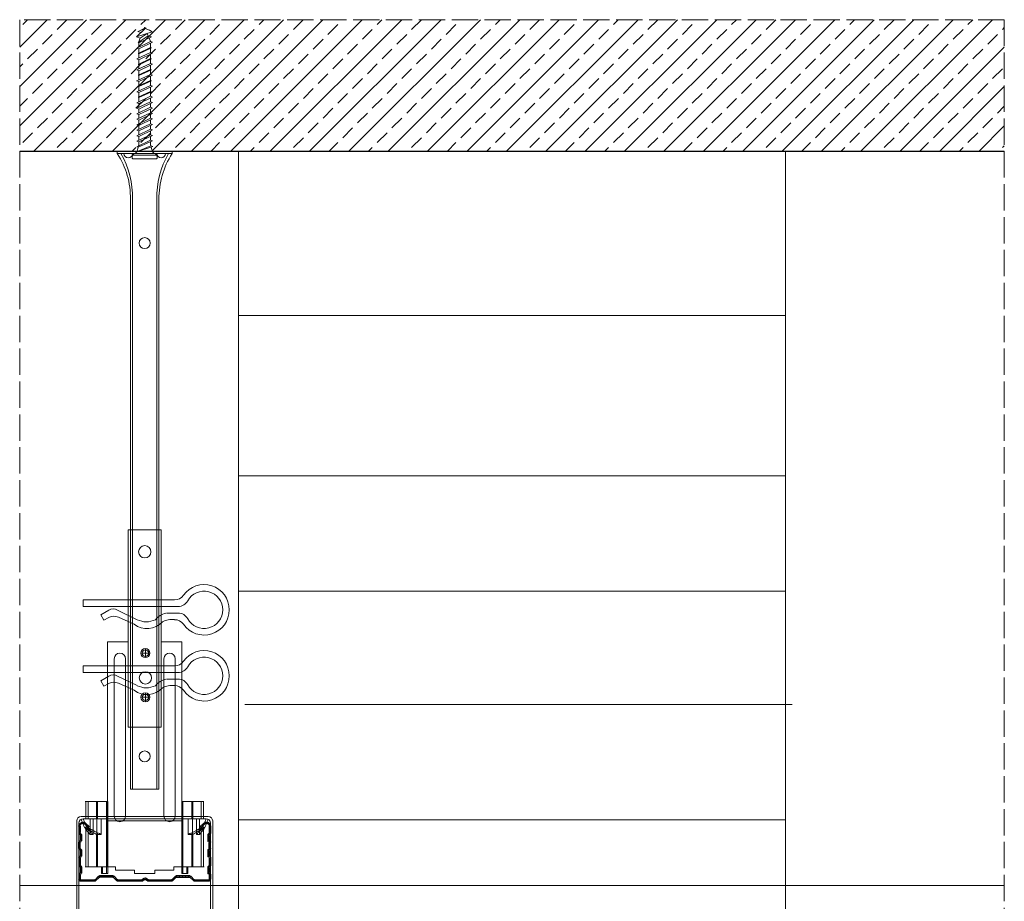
# Model space of a CAD drawing. Header units: millimetres. Extents: x -286 to 2487, y 401 to 2796.
# Tile 6 of 12: x 868 to 1317, y 808 to 1210. Entities that reach past the tile are written whole.
import ezdxf

# ---------------------------------------------------------------- set-up
doc = ezdxf.new("R2010")
doc.units = ezdxf.units.MM
doc.linetypes.add('ACAD_ISO02W100', pattern=[15, 12, -3])
for name, color, linetype, lineweight in [('_ISOVER WELNA', 7, 'BATTING', 9), ('_RIGIPS AKCESORIA', 7, 'Continuous', 18), ('_RIGIPS PROFIL', 7, 'Continuous', 18), ('KRESKOWANIE', 7, 'Continuous', 9), ('PRZERYWANA', 7, 'ACAD_ISO02W100', 9)]:
    doc.layers.add(name, color=color, linetype=linetype, lineweight=lineweight)
doc.linetypes.add('BATTING', pattern='A,0.00254,-2.54,[134,ltypeshp.shx,S=2.54,R=0,X=-2.54,Y=0],-5.08,[134,ltypeshp.shx,S=2.54,R=180,X=2.54,Y=0],-2.54', length=10.16254)

# ---------------------------------------------------------------- blocks, each defined once
blk = doc.blocks.new('CD 60 ULTRASTIL')
h = blk.add_hatch()
h.set_pattern_fill('ANSI31', color=256, scale=0.3, style=0)
h.paths.add_polyline_path([(542.88, 684.5, -0.302776), (543.49, 684.5), (544.54, 683.79, 0.148069), (544.85, 683.7), (555.42, 683.7, 0.198912), (555.81, 683.86), (557.38, 685.44, -0.198912), (557.77, 685.6), (563.59, 685.6, -0.198912), (563.98, 685.44), (565.55, 683.86, 0.198912), (565.94, 683.7), (572.18, 683.7, 0.414214), (573.18, 684.7), (573.18, 686.74, 0.198912), (573.02, 687.12), (572.74, 687.4, -0.198912), (572.58, 687.79), (572.58, 689.87, -0.198912), (572.74, 690.26), (573.02, 690.54, 0.198912), (573.18, 690.93), (573.18, 694.47, 0.198912), (573.02, 694.86), (572.74, 695.14, -0.198912), (572.58, 695.53), (572.58, 697.61, -0.198912), (572.74, 698), (573.02, 698.28, 0.198912), (573.18, 698.67), (573.18, 701.47, 0.198912), (573.02, 701.86), (572.74, 702.14, -0.198912), (572.58, 702.53), (572.58, 704.61, -0.198912), (572.74, 705), (573.02, 705.28, 0.198912), (573.18, 705.67), (573.18, 708.9, 0.666128), (570.12, 710.18), (568.55, 708.63), (568.93, 708.24), (570.5, 709.79, -0.666128), (572.63, 708.9), (572.63, 705.9, -0.198912), (572.47, 705.51), (572.19, 705.23, 0.198912), (572.03, 704.84), (572.03, 702.3, 0.198912), (572.19, 701.91), (572.47, 701.63, -0.198912), (572.63, 701.25), (572.63, 698.9, -0.198912), (572.47, 698.51), (572.19, 698.23, 0.198912), (572.03, 697.84), (572.03, 695.3, 0.198912), (572.19, 694.91), (572.47, 694.63, -0.198912), (572.63, 694.25), (572.63, 691.16, -0.198912), (572.47, 690.77), (572.19, 690.49, 0.198912), (572.03, 690.1), (572.03, 687.56, 0.198912), (572.19, 687.17), (572.47, 686.9, -0.198912), (572.63, 686.51), (572.63, 684.7, -0.414214), (572.18, 684.25), (566.17, 684.25, -0.198912), (565.78, 684.41), (564.2, 685.99, 0.198912), (563.82, 686.15), (557.55, 686.15, 0.198912), (557.16, 685.99), (555.58, 684.41, -0.198912), (555.19, 684.25), (545.01, 684.25, -0.148069), (544.71, 684.34), (543.49, 685.16, 0.302776), (542.88, 685.16), (541.65, 684.34, -0.148069), (541.35, 684.25), (531.17, 684.25, -0.198912), (530.78, 684.41), (529.2, 685.99, 0.198912), (528.82, 686.15), (522.55, 686.15, 0.198912), (522.16, 685.99), (520.58, 684.41, -0.198912), (520.19, 684.25), (514.18, 684.25, -0.414214), (513.73, 684.7), (513.73, 686.51, -0.198912), (513.89, 686.9), (514.17, 687.17, 0.198912), (514.33, 687.56), (514.33, 690.1, 0.198912), (514.17, 690.49), (513.89, 690.77, -0.198912), (513.73, 691.16), (513.73, 694.25, -0.198912), (513.89, 694.63), (514.17, 694.91, 0.198912), (514.33, 695.3), (514.33, 697.84, 0.198912), (514.17, 698.23), (513.89, 698.51, -0.198912), (513.73, 698.9), (513.73, 701.25, -0.198912), (513.89, 701.63), (514.17, 701.91, 0.198912), (514.33, 702.3), (514.33, 704.84, 0.198912), (514.17, 705.23), (513.89, 705.51, -0.198912), (513.73, 705.9), (513.73, 708.9, -0.666128), (515.86, 709.79), (517.43, 708.24), (517.81, 708.63), (516.25, 710.18, 0.666128), (513.18, 708.9), (513.18, 705.67, 0.198912), (513.34, 705.28), (513.62, 705, -0.198912), (513.78, 704.61), (513.78, 702.53, -0.198912), (513.62, 702.14), (513.34, 701.86, 0.198912), (513.18, 701.47), (513.18, 698.67, 0.198912), (513.34, 698.28), (513.62, 698, -0.198912), (513.78, 697.61), (513.78, 695.53, -0.198912), (513.62, 695.14), (513.34, 694.86, 0.198912), (513.18, 694.47), (513.18, 690.93, 0.198912), (513.34, 690.54), (513.62, 690.26, -0.198912), (513.78, 689.87), (513.78, 687.79, -0.198912), (513.62, 687.4), (513.34, 687.12, 0.198912), (513.18, 686.74), (513.18, 684.7, 0.414214), (514.18, 683.7), (520.42, 683.7, 0.198912), (520.81, 683.86), (522.38, 685.44, -0.198912), (522.77, 685.6), (528.59, 685.6, -0.198912), (528.98, 685.44), (530.55, 683.86, 0.198912), (530.94, 683.7), (541.51, 683.7, 0.148069), (541.82, 683.79)])
for p, q in [((515.86, 709.79), (517.43, 708.24)), ((516.25, 710.18), (517.81, 708.63)), ((570.12, 710.18), (568.55, 708.63)), ((570.5, 709.79), (568.93, 708.24)), ((513.18, 708.9), (513.18, 705.67)), ((513.34, 705.28), (513.62, 705)), ((513.73, 708.9), (513.73, 705.9)), ((513.89, 705.51), (514.17, 705.23)), ((517.43, 708.24), (517.81, 708.63)), ((568.93, 708.24), (568.55, 708.63)), ((572.47, 705.51), (572.19, 705.23)), ((572.63, 708.9), (572.63, 705.9)), ((573.02, 705.28), (572.74, 705)), ((573.18, 708.9), (573.18, 705.67)), ((513.18, 698.67), (513.18, 701.47)), ((513.34, 701.86), (513.62, 702.14)), ((513.73, 698.9), (513.73, 701.25)), ((513.78, 704.61), (513.78, 702.53)), ((513.89, 701.63), (514.17, 701.91)), ((514.33, 704.84), (514.33, 702.3)), ((572.03, 704.84), (572.03, 702.3)), ((572.47, 701.63), (572.19, 701.91)), ((572.58, 704.61), (572.58, 702.53)), ((572.63, 698.9), (572.63, 701.25)), ((573.02, 701.86), (572.74, 702.14)), ((573.18, 698.67), (573.18, 701.47)), ((513.34, 698.28), (513.62, 698)), ((513.78, 697.61), (513.78, 695.53)), ((513.89, 698.51), (514.17, 698.23)), ((514.33, 697.84), (514.33, 695.3)), ((572.03, 697.84), (572.03, 695.3)), ((572.47, 698.51), (572.19, 698.23)), ((572.58, 697.61), (572.58, 695.53)), ((573.02, 698.28), (572.74, 698)), ((513.18, 694.47), (513.18, 690.93)), ((513.34, 694.86), (513.62, 695.14)), ((513.73, 694.25), (513.73, 691.16)), ((513.89, 694.63), (514.17, 694.91)), ((572.47, 694.63), (572.19, 694.91)), ((572.63, 694.25), (572.63, 691.16)), ((573.02, 694.86), (572.74, 695.14)), ((573.18, 694.47), (573.18, 690.93)), ((513.34, 690.54), (513.62, 690.26)), ((513.34, 687.12), (513.62, 687.4)), ((513.78, 689.87), (513.78, 687.79)), ((513.89, 690.77), (514.17, 690.49)), ((513.89, 686.9), (514.17, 687.17)), ((514.33, 690.1), (514.33, 687.56)), ((572.03, 690.1), (572.03, 687.56)), ((572.47, 690.77), (572.19, 690.49)), ((572.47, 686.9), (572.19, 687.17)), ((572.58, 689.87), (572.58, 687.79)), ((573.02, 690.54), (572.74, 690.26)), ((573.02, 687.12), (572.74, 687.4)), ((513.18, 686.74), (513.18, 684.7)), ((513.73, 686.51), (513.73, 684.7)), ((514.18, 684.25), (520.19, 684.25)), ((514.18, 683.7), (520.42, 683.7)), ((520.58, 684.41), (522.16, 685.99)), ((520.81, 683.86), (522.38, 685.44)), ((522.55, 686.15), (528.82, 686.15)), ((528.59, 685.6), (522.77, 685.6)), ((530.55, 683.86), (528.98, 685.44)), ((530.78, 684.41), (529.2, 685.99)), ((530.94, 683.7), (541.51, 683.7)), ((531.17, 684.25), (541.35, 684.25)), ((541.65, 684.34), (542.88, 685.16)), ((541.82, 683.79), (542.88, 684.5)), ((544.71, 684.34), (543.49, 685.16)), ((544.54, 683.79), (543.49, 684.5)), ((544.85, 683.7), (555.42, 683.7)), ((545.01, 684.25), (555.19, 684.25)), ((555.58, 684.41), (557.16, 685.99)), ((555.81, 683.86), (557.38, 685.44)), ((557.55, 686.15), (563.82, 686.15)), ((557.77, 685.6), (563.59, 685.6)), ((565.55, 683.86), (563.98, 685.44)), ((565.78, 684.41), (564.2, 685.99)), ((565.94, 683.7), (572.18, 683.7)), ((566.17, 684.25), (572.18, 684.25)), ((572.63, 686.51), (572.63, 684.7)), ((573.18, 686.74), (573.18, 684.7))]:
    blk.add_line(p, q)
for centre, radius, start, end in [((514.98, 708.9), 1.8, 45.3251, 180), ((514.98, 708.9), 1.25, 45.3251, 180), ((571.38, 708.9), 1.8, 360, 134.6749), ((571.38, 708.9), 1.25, 360, 134.6749), ((513.73, 705.67), 0.55, 180, 225), ((513.23, 704.61), 0.55, 0, 45), ((514.28, 705.9), 0.55, 180, 225), ((513.78, 704.84), 0.55, 0, 45), ((572.58, 704.84), 0.55, 135, 180), ((572.08, 705.9), 0.55, 315, 0), ((573.13, 704.61), 0.55, 135, 180), ((572.63, 705.67), 0.55, 315, 0), ((513.73, 701.47), 0.55, 135, 180), ((513.23, 702.53), 0.55, 315, 0), ((514.28, 701.25), 0.55, 135, 180), ((513.78, 702.3), 0.55, 315, 0), ((572.58, 702.3), 0.55, 180, 225), ((572.08, 701.25), 0.55, 0, 45), ((573.13, 702.53), 0.55, 180, 225), ((572.63, 701.47), 0.55, 0, 45), ((513.73, 698.67), 0.55, 180, 225), ((513.23, 697.61), 0.55, 360, 45), ((514.28, 698.9), 0.55, 180, 225), ((513.78, 697.84), 0.55, 0, 45), ((572.58, 697.84), 0.55, 135, 180), ((572.08, 698.9), 0.55, 315, 0), ((573.13, 697.61), 0.55, 135, 180), ((572.63, 698.67), 0.55, 315, 0), ((513.73, 694.47), 0.55, 135, 180), ((513.23, 695.53), 0.55, 315, 0), ((514.28, 694.25), 0.55, 135, 180), ((513.78, 695.3), 0.55, 315, 0), ((572.58, 695.3), 0.55, 180, 225), ((572.08, 694.25), 0.55, 0, 45), ((573.13, 695.53), 0.55, 180, 225), ((572.63, 694.47), 0.55, 0, 45), ((513.73, 690.93), 0.55, 180, 225), ((513.73, 686.74), 0.55, 135, 180), ((513.23, 689.87), 0.55, 0, 45), ((513.23, 687.79), 0.55, 315, 0), ((514.28, 691.16), 0.55, 180, 225), ((513.78, 690.1), 0.55, 360, 45), ((513.78, 687.56), 0.55, 315, 360), ((572.58, 690.1), 0.55, 135, 180), ((572.58, 687.56), 0.55, 180, 225), ((572.08, 691.16), 0.55, 315, 0), ((573.13, 689.87), 0.55, 135, 180), ((573.13, 687.79), 0.55, 180, 225), ((572.63, 690.93), 0.55, 315, 0), ((572.63, 686.74), 0.55, 360, 45), ((514.18, 684.7), 1, 180, 270), ((514.28, 686.51), 0.55, 135, 180), ((514.18, 684.7), 0.45, 180, 270), ((520.19, 684.8), 0.55, 270, 315), ((520.42, 684.25), 0.55, 270, 315), ((522.55, 685.6), 0.55, 90, 135), ((522.77, 685.05), 0.55, 90, 135), ((528.59, 685.05), 0.55, 45, 90), ((528.82, 685.6), 0.55, 45, 90), ((530.94, 684.25), 0.55, 225, 270), ((531.17, 684.8), 0.55, 225, 270), ((541.35, 684.8), 0.55, 270, 303.6901), ((541.51, 684.25), 0.55, 270, 303.6901), ((543.18, 684.7), 0.55, 56.3099, 123.6901), ((543.18, 684.04), 0.55, 56.3099, 123.6901), ((544.85, 684.25), 0.55, 236.3099, 270), ((545.01, 684.8), 0.55, 236.3099, 270), ((555.19, 684.8), 0.55, 270, 315), ((555.42, 684.25), 0.55, 270, 315), ((557.55, 685.6), 0.55, 90, 135), ((557.77, 685.05), 0.55, 90, 135), ((563.59, 685.05), 0.55, 45, 90), ((563.82, 685.6), 0.55, 45, 90), ((565.94, 684.25), 0.55, 225, 270), ((566.17, 684.8), 0.55, 225, 270), ((572.18, 684.7), 1, 270, 0), ((572.18, 684.7), 1, 270, 360), ((572.18, 684.7), 0.45, 270, 360), ((572.08, 686.51), 0.55, 360, 45)]:
    blk.add_arc(centre, radius, start, end)
blk = doc.blocks.new('wieszak noniuszowy widok')
for p, q in [((367.75, 93.63), (382.75, 93.63)), ((367.75, 3.63), (367.75, 93.63)), ((368.75, 3.63), (368.75, 93.63)), ((381.75, 3.63), (381.75, 93.63)), ((382.75, 3.63), (382.75, 93.63)), ((367.75, 42.47), (358.34, 42.47)), ((358.34, -30.29), (358.34, 42.47)), ((392.15, 42.47), (382.75, 42.47)), ((392.15, 42.47), (392.15, -30.29)), ((392.15, 42.47), (392.15, -30.29)), ((372.87, 37.38), (376.99, 37.38)), ((374.93, 39.42), (374.93, 35.32)), ((361.34, -36.95), (361.34, 34.79)), ((361.34, 34.79), (361.34, -36.95)), ((366.47, 34.79), (366.47, -36.95)), ((366.47, -36.95), (366.47, 34.79)), ((384.02, -36.95), (384.02, 34.79)), ((384.02, 34.79), (384.02, -36.95)), ((389.14, 34.79), (389.14, -36.95)), ((389.14, 34.79), (389.14, -36.95)), ((374.93, 19.27), (374.93, 15.17)), ((372.87, 17.23), (376.99, 17.23)), ((367.75, 3.63), (382.75, 3.63)), ((348.22, -30.29), (358.37, -30.29)), ((348.44, -30.29), (348.44, -38.17)), ((349.43, -30.29), (349.43, -38.17)), ((353.28, -30.29), (353.28, -38.17)), ((353.8, -30.29), (353.8, -38.17)), ((357.85, -30.29), (357.85, -63.08)), ((358.37, -30.29), (358.37, -63.08)), ((392.13, -30.29), (392.13, -63.08)), ((392.15, -30.29), (392.15, -60.01)), ((392.15, -30.29), (392.15, -60.01)), ((402.37, -30.29), (392.16, -30.29)), ((392.64, -30.29), (392.64, -63.08)), ((396.7, -30.29), (396.7, -38.17)), ((397.21, -30.29), (397.21, -38.17)), ((401.07, -30.29), (401.07, -38.17)), ((402.06, -30.29), (402.06, -38.17)), ((348.13, -38.17), (355.47, -38.17)), ((350.32, -38.17), (350.32, -45.34)), ((351.68, -45.34), (351.68, -38.17)), ((353.44, -45.34), (353.44, -38.17)), ((355.47, -38.17), (355.47, -45.34)), ((395.03, -45.34), (395.03, -38.17)), ((395.03, -38.17), (402.39, -38.17)), ((397.05, -38.17), (397.05, -45.34)), ((398.82, -38.17), (398.82, -45.34)), ((400.18, -45.34), (400.18, -38.17)), ((348.11, -42.32), (348.14, -42.29)), ((348.11, -42.37), (348.11, -42.32)), ((348.12, -42.43), (348.11, -42.37)), ((348.15, -42.51), (348.12, -42.43)), ((348.14, -42.29), (348.17, -42.28)), ((348.19, -42.61), (348.15, -42.51)), ((348.17, -42.28), (348.23, -42.28)), ((349.22, -42.28), (348.19, -42.28)), ((348.26, -42.72), (348.19, -42.61)), ((348.23, -42.28), (348.31, -42.3)), ((348.34, -42.84), (348.26, -42.72)), ((348.31, -42.3), (348.41, -42.34)), ((348.45, -43), (348.34, -42.84)), ((348.41, -42.34), (348.53, -42.39)), ((348.44, -42.99), (348.44, -60.01)), ((348.58, -43.18), (348.45, -43)), ((349.57, -43.07), (348.5, -43.07)), ((348.53, -42.39), (348.66, -42.46)), ((348.72, -43.37), (348.58, -43.18)), ((348.66, -42.46), (348.81, -42.54)), ((348.89, -43.59), (348.72, -43.37)), ((348.81, -42.54), (348.96, -42.63)), ((349.08, -43.83), (348.89, -43.59)), ((348.96, -42.63), (349.14, -42.73)), ((349.28, -44.08), (349.08, -43.83)), ((349.15, -42.29), (349.13, -42.32)), ((349.13, -42.32), (349.13, -42.36)), ((349.13, -42.36), (349.14, -42.41)), ((349.14, -42.41), (349.16, -42.47)), ((349.14, -42.73), (349.38, -42.88)), ((349.18, -42.28), (349.15, -42.29)), ((349.16, -42.47), (349.19, -42.54)), ((349.22, -42.28), (349.18, -42.28)), ((349.19, -42.54), (349.24, -42.62)), ((349.28, -42.28), (349.22, -42.28)), ((349.24, -42.62), (349.3, -42.71)), ((349.34, -42.29), (349.28, -42.28)), ((349.49, -44.34), (349.28, -44.08)), ((349.3, -42.71), (349.44, -42.91)), ((349.43, -42.32), (349.34, -42.29)), ((349.38, -42.88), (349.66, -43.05)), ((349.52, -42.35), (349.43, -42.32)), ((349.43, -42.9), (349.43, -60.01)), ((349.44, -42.91), (349.55, -43.05)), ((349.72, -44.62), (349.49, -44.34)), ((349.62, -42.4), (349.52, -42.35)), ((349.55, -43.05), (349.68, -43.2)), ((349.74, -42.46), (349.62, -42.4)), ((349.66, -43.05), (349.96, -43.25)), ((350.92, -43.07), (349.68, -43.07)), ((349.68, -43.2), (349.82, -43.37)), ((350.01, -44.98), (349.72, -44.62)), ((349.88, -42.52), (349.74, -42.46)), ((349.82, -43.37), (349.98, -43.56)), ((350.03, -42.6), (349.88, -42.52)), ((349.96, -43.25), (350.28, -43.46)), ((349.98, -43.56), (350.15, -43.76)), ((350.2, -42.69), (350.03, -42.6)), ((350.15, -43.76), (350.34, -43.96)), ((350.38, -42.79), (350.2, -42.69)), ((350.28, -43.46), (350.63, -43.68)), ((350.34, -43.96), (350.54, -44.17)), ((350.58, -42.89), (350.38, -42.79)), ((350.54, -44.17), (350.75, -44.4)), ((350.78, -43), (350.58, -42.89)), ((350.63, -43.68), (350.99, -43.91)), ((350.75, -44.4), (350.97, -44.63)), ((351, -43.12), (350.78, -43)), ((350.97, -44.63), (351.19, -44.86)), ((350.99, -43.91), (351.36, -44.14)), ((351.23, -43.25), (351, -43.12)), ((351.19, -44.86), (351.43, -45.11)), ((351.48, -43.37), (351.23, -43.25)), ((351.36, -44.14), (351.74, -44.37)), ((351.99, -43.64), (351.48, -43.37)), ((351.74, -44.37), (352.07, -44.57)), ((352.52, -43.92), (351.99, -43.64)), ((352.07, -44.57), (352.41, -44.78)), ((352.41, -44.78), (352.77, -44.98)), ((353.08, -44.19), (352.52, -43.92)), ((353.43, -44.35), (353.08, -44.19)), ((353.8, -44.52), (353.43, -44.35)), ((354.66, -44.92), (353.8, -44.52)), ((353.8, -44.52), (353.8, -60.01)), ((396.7, -44.52), (395.84, -44.92)), ((397.07, -44.35), (396.7, -44.52)), ((396.7, -44.52), (396.7, -60.01)), ((397.42, -44.19), (397.07, -44.35)), ((397.98, -43.92), (397.42, -44.19)), ((397.73, -44.98), (398.09, -44.78)), ((398.51, -43.64), (397.98, -43.92)), ((398.09, -44.78), (398.43, -44.57)), ((398.43, -44.57), (398.76, -44.37)), ((399.02, -43.37), (398.51, -43.64)), ((398.76, -44.37), (399.13, -44.14)), ((399.26, -43.25), (399.02, -43.37)), ((399.07, -45.11), (399.3, -44.86)), ((399.13, -44.14), (399.51, -43.91)), ((399.49, -43.12), (399.26, -43.25)), ((399.3, -44.86), (399.53, -44.63)), ((399.71, -43), (399.49, -43.12)), ((399.51, -43.91), (399.87, -43.68)), ((399.53, -44.63), (399.74, -44.4)), ((399.58, -43.07), (400.82, -43.07)), ((399.92, -42.89), (399.71, -43)), ((399.74, -44.4), (399.96, -44.17)), ((399.87, -43.68), (400.21, -43.46)), ((400.12, -42.79), (399.92, -42.89)), ((399.96, -44.17), (400.16, -43.96)), ((400.3, -42.69), (400.12, -42.79)), ((400.16, -43.96), (400.35, -43.76)), ((400.21, -43.46), (400.54, -43.25)), ((400.46, -42.6), (400.3, -42.69)), ((400.35, -43.76), (400.52, -43.56)), ((400.62, -42.52), (400.46, -42.6)), ((400.78, -44.62), (400.49, -44.98)), ((400.52, -43.56), (400.68, -43.37)), ((400.54, -43.25), (400.84, -43.05)), ((400.76, -42.46), (400.62, -42.52)), ((400.68, -43.37), (400.82, -43.2)), ((400.88, -42.4), (400.76, -42.46)), ((401.01, -44.34), (400.78, -44.62)), ((400.82, -43.2), (400.95, -43.05)), ((400.84, -43.05), (401.12, -42.88)), ((400.98, -42.35), (400.88, -42.4)), ((400.93, -43.07), (402, -43.07)), ((400.95, -43.05), (401.06, -42.91)), ((401.07, -42.32), (400.98, -42.35)), ((401.22, -44.08), (401.01, -44.34)), ((401.06, -42.91), (401.2, -42.71)), ((401.15, -42.29), (401.07, -42.32)), ((401.07, -42.9), (401.07, -60.01)), ((401.12, -42.88), (401.36, -42.73)), ((401.22, -42.28), (401.15, -42.29)), ((401.2, -42.71), (401.26, -42.62)), ((401.27, -42.28), (401.22, -42.28)), ((401.42, -43.83), (401.22, -44.08)), ((401.26, -42.62), (401.3, -42.54)), ((401.32, -42.28), (401.27, -42.28)), ((401.27, -42.28), (402.31, -42.28)), ((401.3, -42.54), (401.34, -42.47)), ((401.35, -42.29), (401.32, -42.28)), ((401.34, -42.47), (401.36, -42.41)), ((401.36, -42.32), (401.35, -42.29)), ((401.37, -42.36), (401.36, -42.32)), ((401.36, -42.41), (401.37, -42.36)), ((401.36, -42.73), (401.54, -42.63)), ((401.61, -43.59), (401.42, -43.83)), ((401.54, -42.63), (401.69, -42.54)), ((401.77, -43.37), (401.61, -43.59)), ((401.69, -42.54), (401.84, -42.46)), ((401.92, -43.18), (401.77, -43.37)), ((401.84, -42.46), (401.97, -42.39)), ((402.05, -43), (401.92, -43.18)), ((401.97, -42.39), (402.09, -42.34)), ((402.16, -42.84), (402.05, -43)), ((402.06, -42.99), (402.06, -60.01)), ((402.09, -42.34), (402.18, -42.3)), ((402.24, -42.72), (402.16, -42.84)), ((402.18, -42.3), (402.26, -42.28)), ((402.3, -42.61), (402.24, -42.72)), ((402.26, -42.28), (402.33, -42.28)), ((402.35, -42.51), (402.3, -42.61)), ((402.33, -42.28), (402.36, -42.29)), ((402.38, -42.43), (402.35, -42.51)), ((402.36, -42.29), (402.39, -42.32)), ((402.39, -42.37), (402.38, -42.43)), ((402.39, -42.32), (402.39, -42.37)), ((350.32, -45.34), (350.01, -44.98)), ((351.68, -45.34), (350.32, -45.34)), ((351.43, -45.11), (351.68, -45.34)), ((352.77, -44.98), (353.14, -45.18)), ((353.14, -45.18), (353.28, -45.26)), ((353.28, -45.26), (353.36, -45.3)), ((353.28, -45.26), (353.28, -60.01)), ((353.36, -45.3), (353.44, -45.34)), ((355.47, -45.34), (353.44, -45.34)), ((355.47, -45.34), (354.66, -44.92)), ((395.84, -44.92), (395.03, -45.34)), ((395.03, -45.34), (397.05, -45.34)), ((397.05, -45.34), (397.13, -45.3)), ((397.13, -45.3), (397.21, -45.26)), ((397.21, -45.26), (397.36, -45.18)), ((397.21, -45.26), (397.21, -60.01)), ((397.36, -45.18), (397.73, -44.98)), ((398.82, -45.34), (399.07, -45.11)), ((398.82, -45.34), (400.18, -45.34)), ((400.49, -44.98), (400.18, -45.34)), ((348.11, -60.01), (361.93, -60.01)), ((355.57, -63.08), (355.57, -60.01)), ((356.08, -60.01), (356.08, -63.08)), ((361.93, -60.01), (361.93, -61.55)), ((361.93, -60.01), (361.93, -61.55)), ((370.64, -61.55), (361.93, -61.55)), ((370.64, -61.55), (370.64, -63.08)), ((370.64, -61.55), (370.64, -63.08)), ((388.57, -61.55), (379.86, -61.55)), ((379.86, -61.55), (379.86, -63.08)), ((379.86, -61.55), (379.86, -63.08)), ((388.57, -60.01), (388.57, -61.55)), ((402.39, -60.01), (388.57, -60.01)), ((388.57, -60.01), (388.57, -61.55)), ((394.42, -63.08), (394.42, -60.01)), ((394.93, -60.01), (394.93, -63.08)), ((357.85, -63.08), (355.57, -63.08)), ((356.08, -63.08), (355.57, -63.08)), ((356.08, -63.08), (358.37, -63.08)), ((358.37, -63.08), (357.85, -63.08)), ((379.86, -63.08), (370.64, -63.08)), ((370.64, -63.08), (379.86, -63.08)), ((392.13, -63.08), (394.42, -63.08)), ((392.64, -63.08), (392.13, -63.08)), ((394.93, -63.08), (392.64, -63.08)), ((394.93, -63.08), (394.42, -63.08))]:
    blk.add_line(p, q)
for centre, radius in [((375.25, 83.63), 2.81), ((374.93, 37.38), 2.06), ((374.93, 37.38), 1.46), ((374.93, 26.11), 2.81), ((374.93, 17.23), 2.06), ((374.93, 17.23), 1.46)]:
    blk.add_circle(centre, radius)
for centre, start, end in [((363.91, 34.79), 0, 180), ((386.58, 34.79), 0, 180), ((363.91, -36.95), 180, 0), ((386.58, -36.95), 180, 0)]:
    blk.add_arc(centre, 2.56, start, end)
blk = doc.blocks.new('klamra')
at = {"layer": '_RIGIPS AKCESORIA'}
for p, q in [((6828.19, 2764.92), (6828.19, 2806.53)), ((6831.19, 2764.92), (6831.19, 2808.19)), ((6834.19, 2802.92), (6834.19, 2808.19)), ((6832.87, 2780.55), (6837.19, 2789.57)), ((6839.31, 2788.09), (6836.06, 2780.95)), ((6832.86, 2776.63), (6835, 2772.92)), ((6836.19, 2776.54), (6837.38, 2774.29)), ((6835, 2772.92), (6837.38, 2774.29)), ((6831.19, 2764.92), (6828.19, 2764.92))]:
    blk.add_line(p, q, dxfattribs=at)
for centre, radius, start, end in [((6832.69, 2820.02), 11.5, 305.1527, 234.8473), ((6832.69, 2820.02), 8.5, 298.7822, 241.2178), ((6826.19, 2808.19), 5, 0, 61.2178), ((6839.19, 2808.19), 5, 118.7822, 180), ((6823.19, 2806.53), 5, 0, 54.8473), ((6845.23, 2805.18), 8.16, 170.4436, 210.2847), ((6842.19, 2806.53), 5, 125.1527, 180), ((6843.93, 2805.32), 10.09, 195.2653, 228.1308), ((6829.23, 2793.69), 8.97, 332.6387, 27.3613), ((6831.19, 2793.92), 10, 324.3132, 45.573), ((6835.87, 2778.58), 3.59, 146.8414, 212.9715), ((6840.61, 2778.88), 5, 155.5109, 207.8622)]:
    blk.add_arc(centre, radius, start, end, dxfattribs=at)
blk = doc.blocks.new('Lacznik krzyzowy (widok1)')
at = {"layer": '_RIGIPS AKCESORIA', "extrusion": (0, 0, -1)}
for p, q in [((2, 91.5), (60, 91.5)), ((2.08, 90.11), (3, 90.5)), ((3.61, 86.42), (2.08, 90.11)), ((3, 90.5), (4.53, 86.8)), ((14, 89.5, 30), (14, 90.5, 30)), ((48, 90.5, 30), (48, 89.5, 30)), ((57.47, 86.8), (59, 90.5)), ((59.92, 90.11), (58.39, 86.42)), ((59, 90.5), (59.92, 90.11)), ((0, 36.5), (0, 89.5)), ((1, 88.5), (1, 36.5)), ((4.53, 86.8), (3.61, 86.42)), ((48, 89.5, 30), (14, 89.5, 30)), ((58.39, 86.42), (57.47, 86.8)), ((61, 36.5), (61, 88.5)), ((62, 89.5), (62, 36.5)), ((1, 36.5), (0, 36.5)), ((62, 36.5), (61, 36.5))]:
    blk.add_line(p, q, dxfattribs=at)
at = {"layer": '_RIGIPS AKCESORIA'}
blk.add_line((59, 90.5), (3, 90.5), dxfattribs=at)
at = {"layer": '_RIGIPS AKCESORIA', "extrusion": (0, 0, -1)}
for centre, start, end in [((-2, 89.5), 0, 90), ((-3, 88.5), 0, 90), ((-3, 88.5), 0, 90), ((-59, 88.5), 90, 180), ((-59, 88.5), 90, 180), ((-60, 89.5), 90, 180)]:
    blk.add_arc(centre, 2, start, end, dxfattribs=at)
blk = doc.blocks.new('noniusz gorny widok')
for p, q in [((418.67, 301.96), (418.67, 302.96)), ((418.67, 302.96), (443.67, 302.96)), ((418.67, 301.96), (443.67, 301.96)), ((421.67, 301.96), (425.67, 301.96)), ((443.67, 301.96), (443.67, 302.96)), ((424.67, 11.96), (424.67, 281.05)), ((425.67, 11.96), (425.67, 281.05)), ((436.67, 11.96), (436.67, 281.05)), ((437.67, 11.96), (437.67, 281.05)), ((424.67, 11.96), (437.67, 11.96))]:
    blk.add_line(p, q)
for centre in [(431.17, 261.05), (431.17, 26.96)]:
    blk.add_circle(centre, 2.5)
for centre, radius, start, end in [((386.97, 281.54), 37.7, 359.2509, 32.7784), ((383.61, 281.48), 42.06, 359.4173, 29.1348), ((423.67, 301.96), 2, 180, 0), ((478.72, 281.48), 42.06, 150.8652, 180.5827), ((438.67, 301.96), 2, 180, 0), ((475.36, 281.54), 37.7, 147.2216, 180.7491)]:
    blk.add_arc(centre, radius, start, end)
blk = doc.blocks.new('kolek beton 65')
at = {"layer": '_RIGIPS AKCESORIA'}
for p, q in [((-125.3, -933.58), (-125.96, -934.72)), ((-122.91, -940.73), (-125.3, -933.58)), ((-120.48, -933.42), (-120.81, -934.33)), ((-117.51, -939.63), (-120.48, -933.42)), ((-115.48, -933.42), (-115.81, -934.33)), ((-112.51, -939.63), (-115.48, -933.42)), ((-110.48, -933.42), (-110.81, -934.33)), ((-110.48, -933.42), (-110.81, -934.33)), ((-107.51, -939.63), (-110.48, -933.42)), ((-105.48, -933.42), (-105.81, -934.33)), ((-102.51, -939.63), (-105.48, -933.42)), ((-100.48, -933.42), (-100.81, -934.33)), ((-97.51, -939.63), (-100.48, -933.42)), ((-95.48, -933.42), (-95.81, -934.33)), ((-92.51, -939.63), (-95.48, -933.42)), ((-92.98, -933.42), (-93.31, -934.33)), ((-90.01, -939.63), (-92.98, -933.42)), ((-90.48, -933.42), (-90.81, -934.33)), ((-87.51, -939.63), (-90.48, -933.42)), ((-87.98, -933.42), (-88.31, -934.33)), ((-85.01, -939.63), (-87.98, -933.42)), ((-85.48, -933.42), (-85.81, -934.33)), ((-82.51, -939.63), (-85.48, -933.42)), ((-82.98, -933.42), (-83.31, -934.33)), ((-80.01, -939.63), (-82.98, -933.42)), ((-80.48, -933.42), (-80.81, -934.33)), ((-77.51, -939.63), (-80.48, -933.42)), ((-77.98, -933.42), (-78.31, -934.33)), ((-75.01, -939.63), (-77.98, -933.42)), ((-75.47, -933.37), (-75.81, -934.33)), ((-75.47, -933.37), (-72.61, -939.89)), ((-72.91, -933.23), (-73.27, -934.2)), ((-70.43, -940.67), (-72.91, -933.23)), ((-68.91, -931.37), (-69.76, -932.23)), ((-69.76, -932.23), (-69.76, -941.73)), ((-67.81, -931.28), (-68.91, -931.37)), ((-68.91, -942.59), (-68.91, -931.37)), ((-67.26, -942.18), (-67.26, -931.78)), ((-126.91, -936.37), (-127.26, -936.98)), ((-126.9, -936.83), (-127.26, -936.98)), ((-126.72, -937.2), (-127.26, -936.98)), ((-127.02, -936.57), (-125.7, -939.37)), ((-125.41, -940.08), (-126.91, -936.37)), ((-126.69, -936.74), (-126.75, -936.77)), ((-125.96, -934.72), (-126.69, -936.74)), ((-126.69, -936.74), (-122.91, -940.73)), ((-123.47, -935.41), (-124.54, -935.85)), ((-122.3, -939.04), (-124.54, -935.85)), ((-122.93, -933.94), (-123.47, -935.41)), ((-123.47, -935.41), (-120.37, -939.96)), ((-120.25, -939.63), (-122.93, -933.94)), ((-120.86, -934.33), (-122.44, -934.98)), ((-120.81, -934.33), (-120.86, -934.33)), ((-117.85, -940.54), (-120.81, -934.33)), ((-118.08, -934.33), (-120.05, -934.33)), ((-117.93, -933.94), (-118.08, -934.33)), ((-118.08, -934.33), (-115.39, -940.02)), ((-115.25, -939.63), (-117.93, -933.94)), ((-115.81, -934.33), (-117.73, -934.33)), ((-112.85, -940.54), (-115.81, -934.33)), ((-113.08, -934.33), (-115.05, -934.33)), ((-112.93, -933.94), (-113.08, -934.33)), ((-113.08, -934.33), (-110.39, -940.02)), ((-110.25, -939.63), (-112.93, -933.94)), ((-110.81, -934.33), (-112.73, -934.33)), ((-108.28, -939.63), (-110.81, -934.33)), ((-107.85, -940.54), (-110.81, -934.33)), ((-108.08, -934.33), (-110.05, -934.33)), ((-107.51, -939.63), (-110.05, -934.33)), ((-107.93, -933.94), (-108.08, -934.33)), ((-108.08, -934.33), (-105.39, -940.02)), ((-105.25, -939.63), (-107.93, -933.94)), ((-105.81, -934.33), (-107.73, -934.33)), ((-102.85, -940.54), (-105.81, -934.33)), ((-103.08, -934.33), (-105.05, -934.33)), ((-102.93, -933.94), (-103.08, -934.33)), ((-103.08, -934.33), (-100.39, -940.02)), ((-100.25, -939.63), (-102.93, -933.94)), ((-100.81, -934.33), (-102.73, -934.33)), ((-97.85, -940.54), (-100.81, -934.33)), ((-98.08, -934.33), (-100.05, -934.33)), ((-97.93, -933.94), (-98.08, -934.33)), ((-98.08, -934.33), (-95.39, -940.02)), ((-95.25, -939.63), (-97.93, -933.94)), ((-95.81, -934.33), (-97.73, -934.33)), ((-92.85, -940.54), (-95.81, -934.33)), ((-93.31, -934.33), (-95.05, -934.33)), ((-90.35, -940.54), (-93.31, -934.33)), ((-90.81, -934.33), (-92.55, -934.33)), ((-87.85, -940.54), (-90.81, -934.33)), ((-88.31, -934.33), (-90.05, -934.33)), ((-85.35, -940.54), (-88.31, -934.33)), ((-85.81, -934.33), (-87.55, -934.33)), ((-82.85, -940.54), (-85.81, -934.33)), ((-83.31, -934.33), (-85.05, -934.33)), ((-80.35, -940.54), (-83.31, -934.33)), ((-80.81, -934.33), (-82.55, -934.33)), ((-77.85, -940.54), (-80.81, -934.33)), ((-80.05, -934.33), (-78.31, -934.33)), ((-75.35, -940.54), (-78.31, -934.33)), ((-75.81, -934.33), (-77.55, -934.33)), ((-72.85, -940.54), (-75.81, -934.33)), ((-73.27, -934.2), (-70.43, -940.67)), ((-124.89, -938.64), (-125.41, -940.08)), ((-122.3, -939.04), (-122.91, -940.73)), ((-120.86, -939.63), (-122.3, -939.04)), ((-120.6, -939.63), (-120.86, -939.63)), ((-120.25, -939.63), (-120.37, -939.96)), ((-118.28, -939.63), (-120.25, -939.63)), ((-117.51, -939.63), (-117.85, -940.54)), ((-115.58, -939.63), (-117.51, -939.63)), ((-115.25, -939.63), (-115.39, -940.02)), ((-113.28, -939.63), (-115.25, -939.63)), ((-112.51, -939.63), (-112.85, -940.54)), ((-110.6, -939.63), (-112.51, -939.63)), ((-110.25, -939.63), (-110.39, -940.02)), ((-108.28, -939.63), (-110.25, -939.63)), ((-107.51, -939.63), (-107.85, -940.54)), ((-107.51, -939.63), (-107.85, -940.54)), ((-105.6, -939.63), (-107.51, -939.63)), ((-105.25, -939.63), (-105.39, -940.02)), ((-103.28, -939.63), (-105.25, -939.63)), ((-102.51, -939.63), (-102.91, -940.73)), ((-100.6, -939.63), (-102.51, -939.63)), ((-100.25, -939.63), (-100.41, -940.08)), ((-98.28, -939.63), (-100.25, -939.63)), ((-97.51, -939.63), (-97.85, -940.54)), ((-95.6, -939.63), (-97.51, -939.63)), ((-95.25, -939.63), (-95.39, -940.02)), ((-93.28, -939.63), (-95.25, -939.63)), ((-92.51, -939.63), (-92.85, -940.54)), ((-90.78, -939.63), (-92.51, -939.63)), ((-90.01, -939.63), (-90.35, -940.54)), ((-88.28, -939.63), (-90.01, -939.63)), ((-87.51, -939.63), (-87.85, -940.54)), ((-85.78, -939.63), (-87.51, -939.63)), ((-85.01, -939.63), (-85.35, -940.54)), ((-83.28, -939.63), (-85.01, -939.63)), ((-82.51, -939.63), (-82.85, -940.54)), ((-80.78, -939.63), (-82.51, -939.63)), ((-80.01, -939.63), (-80.35, -940.54)), ((-78.28, -939.63), (-80.01, -939.63)), ((-77.51, -939.63), (-77.85, -940.54)), ((-77.51, -939.63), (-75.78, -939.63)), ((-75.01, -939.63), (-75.35, -940.54)), ((-72.61, -939.89), (-72.85, -940.54)), ((-68.91, -942.59), (-69.76, -941.73)), ((-67.81, -942.68), (-68.91, -942.59))]:
    blk.add_line(p, q, dxfattribs=at)
for centre, radius, start, end in [((-74.88, -924.33), 10, 282.9916, 297.2521), ((-70.76, -932.33), 1, 297.387, 0.1192), ((-67.76, -931.78), 0.5, 0, 95), ((-74.88, -924.33), 10, 269.0428, 279.2887), ((-74.88, -949.63), 10, 80.5289, 90.7633), ((-74.88, -949.63), 10, 62.7479, 76.8682), ((-70.76, -941.63), 1, 359.8807, 62.6128), ((-67.76, -942.18), 0.5, 265, 360)]:
    blk.add_arc(centre, radius, start, end, dxfattribs=at)

msp = doc.modelspace()

# ---------------------------------------------------------------- hatches: boundary and pattern name
at = {"layer": 'KRESKOWANIE'}
h = msp.add_hatch(dxfattribs=at)
h.set_pattern_fill('ANSI33', color=256, scale=2, angle=180, style=0)
h.set_pattern_definition([(225, (-347.307, -359.004), (8.980256, -8.980256), []), (225, (-356.287, -359.004), (8.980256, -8.980256), [6.35, -3.175])])
h.paths.add_polyline_path([(1317.15, 1150.25), (1317.15, 1210.25), (868.15, 1210.25), (868.15, 1150.25)])

# ---------------------------------------------------------------- linework, layer by layer
msp.add_line((868.15, 1150.25), (1317.15, 1150.25))
at = {"layer": '_ISOVER WELNA', "linetype": 'Continuous'}
for p, q in [((967.9, 1150.25), (967.9, 788.31)), ((1217.4, 1150.25), (1217.4, 788.31))]:
    msp.add_line(p, q, dxfattribs=at)
at = {"layer": '_ISOVER WELNA', "ltscale": 7.2}
msp.add_line((967.9, 1075.31), (1217.4, 1075.31), dxfattribs=at)
at = {"layer": '_ISOVER WELNA', "ltscale": 4.9}
msp.add_line((967.9, 949.56), (1217.4, 949.56), dxfattribs=at)
at = {"layer": '_ISOVER WELNA', "ltscale": 5.2}
msp.add_line((967.9, 845.31), (1217.4, 845.31), dxfattribs=at)
at = {"layer": '_RIGIPS PROFIL'}
for p, q in [((967.9, 1002.15), (1217.4, 1002.15)), ((970.84, 897.89), (1220.34, 897.89)), ((868.15, 815.31), (1317.15, 815.31))]:
    msp.add_line(p, q, dxfattribs=at)
at = {"layer": 'PRZERYWANA'}
for p, q in [((868.15, 1210.25), (868.15, 763.81)), ((1317.15, 1210.25), (868.15, 1210.25)), ((1317.15, 1210.25), (1317.15, 763.81))]:
    msp.add_line(p, q, dxfattribs=at)

# ---------------------------------------------------------------- block references
at = {"color": 253, "rotation": 270}
for p in [(-1867.8, 7773.81), (-1867.8, 7743.71)]:
    msp.add_blockref('klamra', p, dxfattribs=at)
msp.add_blockref('Lacznik krzyzowy (widok1)', (894.15, 755.34))
at = {"xscale": -1}
msp.add_blockref('CD 60 ULTRASTIL', (1468.33, 133.6), dxfattribs=at)
at = {"layer": '_RIGIPS AKCESORIA', "rotation": 270}
msp.add_blockref('kolek beton 65', (1862.13, 1079.49), dxfattribs=at)
at = {"layer": '_RIGIPS AKCESORIA', "xscale": -1}
for name, p in [('noniusz gorny widok', (1356.32, 847.3)), ('wieszak noniuszowy widok', (1300.4, 883.97))]:
    msp.add_blockref(name, p, dxfattribs=at)

doc.saveas('drawing.dxf')
